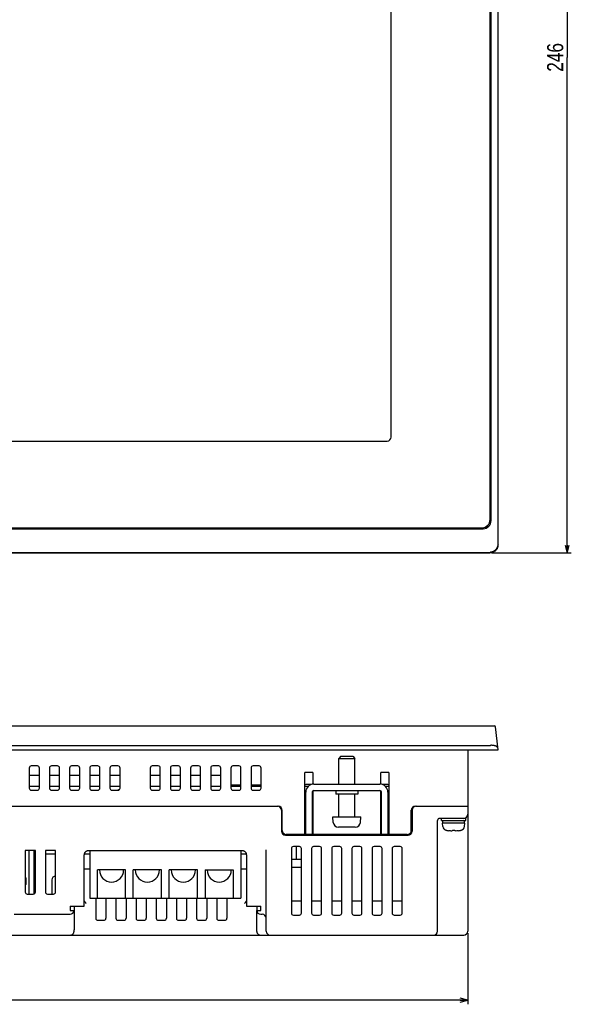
# Model space of a CAD drawing. Extents: x 0 to 833, y 0 to 480.
# Tile 3 of 22: x 300 to 437, y 0 to 244. Entities that reach past the tile are written whole.
import ezdxf
from ezdxf.enums import TextEntityAlignment as Align

# ---------------------------------------------------------------- set-up
doc = ezdxf.new("R2010")
doc.units = 0
doc.header["$LTSCALE"] = 46.255
doc.layers.get('0').update_dxf_attribs({"linetype": 'CONTINUOUS'})
doc.layers.add('AXIS', color=7, linetype='CONTINUOUS')
doc.layers.add('DIM', color=7, linetype='CONTINUOUS')
doc.styles.get("Standard").update_dxf_attribs({"font": 'txt', "width": 0.8})
doc.dimstyles.get("Standard").update_dxf_attribs({"dimtxt": 2.5, "dimasz": 2.5, "dimexe": 1.25, "dimexo": 0.625, "dimtad": 1, "dimcen": 2.5, "dimazin": 3, "dimtfac": 1, "dimtmove": 0, "dimatfit": 3})

# ---------------------------------------------------------------- blocks, each defined once
blk = doc.blocks.new('_OPEN')
at = {"color": 0, "linetype": 'BYBLOCK'}
for p, q in [((0, 0), (-1, 0.26)), ((-1, -0.26), (0, 0)), ((-1, 0), (0, 0))]:
    blk.add_line(p, q, dxfattribs=at)
blk = doc.blocks.new('*D1')
at = {"layer": 'DIM', "color": 2, "linetype": 'CONTINUOUS'}
for p, q in [((417.31, 358.07), (434.97, 358.07)), ((434.97, 358.07), (436.97, 358.07)), ((435.97, 358.07), (435.97, 235.07)), ((435.97, 112.07), (435.97, 235.07)), ((417.31, 112.07), (434.97, 112.07)), ((434.97, 112.07), (436.97, 112.07))]:
    blk.add_line(p, q, dxfattribs=at)
at = {"layer": 'DIM', "color": 2, "linetype": 'CONTINUOUS', "xscale": 1.9, "yscale": 1.9, "zscale": 1.9}
for p, rotation in [((435.97, 358.07), 90), ((435.97, 112.07), 270)]:
    blk.add_blockref('_OPEN', p, dxfattribs=dict(at, rotation=rotation))
at = {"layer": 'DIM', "color": 2, "linetype": 'CONTINUOUS', "width": 0.8}
blk.add_text('246', height=4, rotation=90, dxfattribs=at).set_placement((434.97, 235.07), align=Align.CENTER)
blk = doc.blocks.new('*D9')
at = {"layer": 'DIM', "color": 2, "linetype": 'CONTINUOUS'}
for p, q in [((110.3, 17.66), (110.3, 2)), ((411.3, 17.66), (411.3, 2)), ((110.3, 2), (110.3, 0)), ((110.3, 1), (260.8, 1)), ((411.3, 1), (260.8, 1)), ((411.3, 2), (411.3, 0))]:
    blk.add_line(p, q, dxfattribs=at)
at = {"layer": 'DIM', "color": 2, "linetype": 'CONTINUOUS', "xscale": 1.9, "yscale": 1.9, "zscale": 1.9, "rotation": 180}
blk.add_blockref('_OPEN', (110.3, 1), dxfattribs=at)
at = {"layer": 'DIM', "color": 2, "linetype": 'CONTINUOUS', "xscale": 1.9, "yscale": 1.9, "zscale": 1.9}
blk.add_blockref('_OPEN', (411.3, 1), dxfattribs=at)
at = {"layer": 'DIM', "color": 2, "linetype": 'CONTINUOUS', "width": 0.8}
blk.add_text('301', height=4, dxfattribs=at).set_placement((260.8, 2), align=Align.CENTER)

msp = doc.modelspace()

# ---------------------------------------------------------------- linework, layer by layer
at = {"color": 7, "linetype": 'CONTINUOUS'}
for p, q in [((418.801, 114.061), (418.801, 356.082)), ((416.851, 120.321), (416.851, 349.821)), ((417.101, 120.071), (417.101, 350.071)), ((106.501, 118.071), (415.101, 118.071)), ((106.751, 118.321), (414.851, 118.321)), ((417.676, 112.442), (417.588, 112.398)), ((417.762, 112.491), (417.676, 112.442)), ((417.845, 112.544), (417.762, 112.491)), ((417.925, 112.6), (417.845, 112.544)), ((417.983, 112.451), (417.88, 112.381)), ((418.002, 112.659), (417.925, 112.6)), ((418.081, 112.527), (417.983, 112.451)), ((418.077, 112.722), (418.002, 112.659)), ((418.148, 112.787), (418.077, 112.722)), ((418.175, 112.609), (418.081, 112.527)), ((418.215, 112.856), (418.148, 112.787)), ((418.263, 112.697), (418.175, 112.609)), ((418.279, 112.927), (418.215, 112.856)), ((418.345, 112.791), (418.263, 112.697)), ((418.34, 113.001), (418.279, 112.927)), ((418.396, 113.077), (418.34, 113.001)), ((418.421, 112.889), (418.345, 112.791)), ((418.449, 113.155), (418.396, 113.077)), ((418.491, 112.992), (418.421, 112.889)), ((418.498, 113.236), (418.449, 113.155)), ((418.555, 113.1), (418.491, 112.992)), ((418.543, 113.318), (418.498, 113.236)), ((418.584, 113.401), (418.543, 113.318)), ((418.611, 113.211), (418.555, 113.1)), ((418.62, 113.486), (418.584, 113.401)), ((418.661, 113.325), (418.611, 113.211)), ((418.653, 113.573), (418.62, 113.486)), ((418.681, 113.66), (418.653, 113.573)), ((418.703, 113.443), (418.661, 113.325)), ((418.705, 113.748), (418.681, 113.66)), ((418.738, 113.563), (418.703, 113.443)), ((418.724, 113.836), (418.705, 113.748)), ((418.74, 113.925), (418.724, 113.836)), ((418.765, 113.686), (418.738, 113.563)), ((418.751, 114.015), (418.74, 113.925)), ((418.757, 114.104), (418.751, 114.015)), ((418.785, 113.81), (418.765, 113.686)), ((418.797, 113.935), (418.785, 113.81)), ((418.801, 114.061), (418.797, 113.935)), ((104.79, 112.071), (416.812, 112.071)), ((104.907, 112.189), (416.694, 112.189)), ((416.694, 112.189), (416.737, 112.189)), ((416.737, 112.189), (416.779, 112.191)), ((416.779, 112.191), (416.82, 112.193)), ((416.937, 112.075), (416.812, 112.071)), ((416.92, 112.203), (416.82, 112.193)), ((417.02, 112.217), (416.92, 112.203)), ((417.063, 112.087), (416.937, 112.075)), ((417.118, 112.236), (417.02, 112.217)), ((417.187, 112.107), (417.063, 112.087)), ((417.215, 112.26), (417.118, 112.236)), ((417.309, 112.134), (417.187, 112.107)), ((417.311, 112.288), (417.215, 112.26)), ((417.429, 112.169), (417.309, 112.134)), ((417.405, 112.32), (417.311, 112.288)), ((417.498, 112.357), (417.405, 112.32)), ((417.547, 112.211), (417.429, 112.169)), ((417.588, 112.398), (417.498, 112.357)), ((417.661, 112.261), (417.547, 112.211)), ((417.773, 112.317), (417.661, 112.261)), ((417.88, 112.381), (417.773, 112.317)), ((103.701, 69.162), (417.9, 69.162)), ((418.801, 63.162), (418.198, 68.893)), ((104.907, 64.279), (416.694, 64.279)), ((416.694, 64.279), (416.737, 64.28)), ((416.737, 64.28), (416.779, 64.281)), ((416.779, 64.281), (416.92, 64.289)), ((417.02, 64.293), (416.92, 64.289)), ((417.118, 64.294), (417.02, 64.293)), ((417.215, 64.293), (417.118, 64.294)), ((417.311, 64.29), (417.215, 64.293)), ((417.405, 64.284), (417.311, 64.29)), ((417.498, 64.277), (417.405, 64.284)), ((417.588, 64.267), (417.498, 64.277)), ((417.676, 64.254), (417.588, 64.267)), ((417.762, 64.24), (417.676, 64.254)), ((417.845, 64.224), (417.762, 64.24)), ((417.925, 64.206), (417.845, 64.224)), ((418.002, 64.185), (417.925, 64.206)), ((418.077, 64.163), (418.002, 64.185)), ((418.148, 64.139), (418.077, 64.163)), ((418.215, 64.114), (418.148, 64.139)), ((418.279, 64.086), (418.215, 64.114)), ((418.34, 64.058), (418.279, 64.086)), ((418.396, 64.027), (418.34, 64.058)), ((418.449, 63.995), (418.396, 64.027)), ((418.498, 63.962), (418.449, 63.995)), ((418.543, 63.928), (418.498, 63.962)), ((418.584, 63.892), (418.543, 63.928)), ((418.62, 63.855), (418.584, 63.892)), ((418.653, 63.817), (418.62, 63.855)), ((418.681, 63.779), (418.653, 63.817)), ((418.705, 63.739), (418.681, 63.779)), ((418.724, 63.699), (418.705, 63.739)), ((418.74, 63.658), (418.724, 63.699)), ((418.751, 63.617), (418.74, 63.658)), ((418.757, 63.575), (418.751, 63.617)), ((102.801, 63.162), (418.801, 63.162)), ((379.801, 61.562), (379.301, 61.062)), ((379.801, 61.562), (382.801, 61.562)), ((382.801, 61.562), (383.301, 61.062)), ((411.301, 63.162), (411.301, 18.162)), ((304.551, 59.162), (303.051, 59.162)), ((309.551, 59.162), (308.051, 59.162)), ((314.551, 59.162), (313.051, 59.162)), ((319.551, 59.162), (318.051, 59.162)), ((324.551, 59.162), (323.051, 59.162)), ((334.551, 59.162), (333.051, 59.162)), ((339.551, 59.162), (338.051, 59.162)), ((344.551, 59.162), (343.051, 59.162)), ((349.551, 59.162), (348.051, 59.162)), ((354.551, 59.162), (353.051, 59.162)), ((359.551, 59.162), (358.051, 59.162)), ((379.301, 61.062), (383.301, 61.062)), ((379.301, 54.662), (379.301, 61.062)), ((383.301, 54.662), (383.301, 61.062)), ((302.551, 58.662), (302.551, 53.662)), ((302.551, 56.862), (305.051, 56.862)), ((305.051, 53.662), (305.051, 58.662)), ((307.551, 58.662), (307.551, 53.662)), ((307.551, 56.862), (310.051, 56.862)), ((310.051, 53.662), (310.051, 58.662)), ((312.551, 58.662), (312.551, 53.662)), ((312.551, 56.862), (315.051, 56.862)), ((315.051, 53.662), (315.051, 58.662)), ((317.551, 58.662), (317.551, 53.662)), ((317.551, 56.862), (320.051, 56.862)), ((320.051, 53.662), (320.051, 58.662)), ((322.551, 58.662), (322.551, 53.662)), ((322.551, 56.862), (325.051, 56.862)), ((325.051, 53.662), (325.051, 58.662)), ((332.551, 58.662), (332.551, 53.662)), ((332.551, 56.862), (335.051, 56.862)), ((335.051, 53.662), (335.051, 58.662)), ((337.551, 58.662), (337.551, 53.662)), ((337.551, 56.862), (340.051, 56.862)), ((340.051, 53.662), (340.051, 58.662)), ((342.551, 58.662), (342.551, 53.662)), ((342.551, 56.862), (345.051, 56.862)), ((345.051, 53.662), (345.051, 58.662)), ((347.551, 58.662), (347.551, 53.662)), ((347.551, 56.862), (350.051, 56.862)), ((350.051, 53.662), (350.051, 58.662)), ((352.551, 58.662), (352.551, 53.662)), ((355.051, 53.662), (355.051, 58.662)), ((357.551, 58.662), (357.551, 53.662)), ((360.051, 53.662), (360.051, 58.662)), ((372.901, 57.562), (370.901, 57.562)), ((370.901, 42.162), (370.901, 57.562)), ((372.901, 57.562), (372.901, 54.642)), ((391.701, 57.562), (389.701, 57.562)), ((389.701, 54.642), (389.701, 57.562)), ((391.701, 57.562), (391.701, 42.162)), ((302.551, 54.162), (305.051, 54.162)), ((307.551, 54.162), (310.051, 54.162)), ((312.551, 54.162), (315.051, 54.162)), ((317.551, 54.162), (320.051, 54.162)), ((322.551, 54.162), (325.051, 54.162)), ((332.551, 54.162), (335.051, 54.162)), ((337.551, 54.162), (340.051, 54.162)), ((342.551, 54.162), (345.051, 54.162)), ((347.551, 54.162), (350.051, 54.162)), ((355.051, 54.362), (352.551, 54.362)), ((352.551, 54.162), (355.051, 54.162)), ((360.051, 54.362), (357.551, 54.362)), ((357.551, 54.162), (360.051, 54.162)), ((370.901, 54.162), (371.791, 54.162)), ((372.508, 54.562), (371.101, 54.562)), ((373.101, 54.662), (389.501, 54.662)), ((391.501, 54.562), (390.094, 54.562)), ((390.81, 54.162), (391.701, 54.162)), ((303.051, 53.162), (304.551, 53.162)), ((308.051, 53.162), (309.551, 53.162)), ((313.051, 53.162), (314.551, 53.162)), ((318.051, 53.162), (319.551, 53.162)), ((323.051, 53.162), (324.551, 53.162)), ((333.051, 53.162), (334.551, 53.162)), ((338.051, 53.162), (339.551, 53.162)), ((343.051, 53.162), (344.551, 53.162)), ((348.051, 53.162), (349.551, 53.162)), ((353.051, 53.162), (354.551, 53.162)), ((358.051, 53.162), (359.551, 53.162)), ((370.901, 51.762), (371.101, 51.762)), ((371.101, 42.162), (371.101, 52.662)), ((372.701, 52.662), (372.701, 42.162)), ((372.701, 51.762), (372.901, 51.762)), ((372.901, 53.008), (372.901, 42.162)), ((373.101, 53.062), (389.501, 53.062)), ((378.601, 53.062), (378.601, 52.162)), ((384.001, 52.162), (378.601, 52.162)), ((379.301, 46.562), (379.301, 52.162)), ((383.301, 46.562), (383.301, 52.162)), ((384.001, 53.062), (384.001, 52.162)), ((389.701, 42.162), (389.701, 53.008)), ((389.701, 51.762), (389.901, 51.762)), ((389.901, 42.162), (389.901, 52.662)), ((391.501, 52.662), (391.501, 42.162)), ((391.501, 51.762), (391.701, 51.762)), ((297.601, 49.162), (364.301, 49.162)), ((370.901, 50.762), (371.101, 50.762)), ((371.101, 49.462), (370.901, 49.462)), ((372.701, 50.762), (372.901, 50.762)), ((372.901, 49.462), (372.701, 49.462)), ((389.701, 50.762), (389.901, 50.762)), ((389.901, 49.462), (389.701, 49.462)), ((391.501, 50.762), (391.701, 50.762)), ((391.701, 49.462), (391.501, 49.462)), ((398.301, 49.162), (411.301, 49.162)), ((365.101, 48.162), (365.101, 42.962)), ((365.301, 43.162), (365.301, 48.162)), ((377.801, 46.562), (384.801, 46.562)), ((377.924, 45.148), (377.801, 46.562)), ((384.677, 45.148), (384.801, 46.562)), ((397.301, 43.162), (397.301, 48.162)), ((397.501, 48.162), (397.501, 42.962)), ((403.801, 18.162), (403.801, 45.662)), ((410.801, 46.162), (404.301, 46.162)), ((404.801, 45.662), (404.801, 46.162)), ((404.801, 45.662), (410.801, 45.662)), ((410.551, 44.962), (405.051, 44.962)), ((405.125, 44.114), (405.051, 44.962)), ((405.151, 44.962), (405.151, 45.662)), ((410.451, 44.962), (410.451, 45.662)), ((410.477, 44.114), (410.551, 44.962)), ((410.801, 45.662), (410.801, 46.162)), ((366.101, 41.962), (396.501, 41.962)), ((396.301, 42.162), (366.301, 42.162)), ((379.227, 43.963), (379.201, 43.964)), ((379.201, 43.964), (379.201, 43.961)), ((379.254, 43.962), (379.227, 43.963)), ((379.28, 43.962), (379.254, 43.962)), ((380.801, 43.962), (379.28, 43.962)), ((381.134, 43.962), (380.801, 43.964)), ((380.801, 43.964), (380.801, 43.962)), ((381.468, 43.962), (381.134, 43.962)), ((381.801, 43.964), (381.468, 43.962)), ((381.801, 43.962), (381.801, 43.964)), ((383.321, 43.962), (381.801, 43.962)), ((383.348, 43.962), (383.321, 43.962)), ((383.374, 43.963), (383.348, 43.962)), ((383.401, 43.964), (383.374, 43.963)), ((406.051, 43.184), (405.841, 43.241)), ((406.073, 43.184), (406.051, 43.184)), ((406.81, 43.043), (406.633, 43.065)), ((406.998, 43.025), (406.81, 43.043)), ((407.196, 43.014), (406.998, 43.025)), ((407.296, 43.023), (407.196, 43.014)), ((407.405, 43.04), (407.296, 43.023)), ((407.521, 43.065), (407.405, 43.04)), ((408.081, 43.184), (407.521, 43.184)), ((407.521, 43.184), (407.521, 43.065)), ((408.081, 43.065), (408.081, 43.184)), ((408.189, 43.041), (408.081, 43.065)), ((408.297, 43.024), (408.189, 43.041)), ((408.406, 43.014), (408.297, 43.024)), ((408.586, 43.024), (408.406, 43.014)), ((408.774, 43.041), (408.586, 43.024)), ((408.968, 43.065), (408.774, 43.041)), ((409.551, 43.184), (409.528, 43.184)), ((409.76, 43.241), (409.551, 43.184)), ((369.551, 39.162), (368.051, 39.162)), ((368.801, 35.962), (368.801, 39.162)), ((374.551, 39.162), (373.051, 39.162)), ((379.551, 39.162), (378.051, 39.162)), ((384.551, 39.162), (383.051, 39.162)), ((389.551, 39.162), (388.051, 39.162)), ((394.551, 39.162), (393.051, 39.162)), ((304.051, 38.196), (301.551, 38.196)), ((301.551, 38.196), (301.551, 27.862)), ((302.551, 27.362), (302.551, 38.196)), ((303.801, 27.429), (303.801, 38.196)), ((303.801, 37.362), (304.051, 37.362)), ((304.051, 27.862), (304.051, 38.196)), ((309.051, 38.196), (306.551, 38.196)), ((306.551, 38.196), (306.551, 27.862)), ((306.551, 37.362), (309.051, 37.362)), ((309.051, 27.862), (309.051, 38.196)), ((316.151, 24.362), (316.151, 37.126)), ((316.154, 37.159), (316.152, 37.126)), ((316.162, 37.233), (316.154, 37.159)), ((316.176, 37.307), (316.162, 37.233)), ((316.195, 37.379), (316.176, 37.307)), ((316.19, 37.362), (317.551, 37.362)), ((316.22, 37.45), (316.195, 37.379)), ((316.25, 37.518), (316.22, 37.45)), ((316.285, 37.585), (316.25, 37.518)), ((316.325, 37.648), (316.285, 37.585)), ((316.369, 37.708), (316.325, 37.648)), ((316.418, 37.765), (316.369, 37.708)), ((316.471, 37.818), (316.418, 37.765)), ((316.527, 37.867), (316.471, 37.818)), ((316.588, 37.911), (316.527, 37.867)), ((316.651, 37.951), (316.588, 37.911)), ((316.717, 37.986), (316.651, 37.951)), ((316.785, 38.016), (316.717, 37.986)), ((316.856, 38.04), (316.785, 38.016)), ((316.928, 38.06), (316.856, 38.04)), ((317.002, 38.074), (316.928, 38.06)), ((317.076, 38.082), (317.002, 38.074)), ((317.151, 38.085), (317.076, 38.082)), ((355.451, 38.085), (317.151, 38.085)), ((317.551, 38.085), (317.551, 26.362)), ((355.051, 38.085), (355.051, 26.362)), ((355.051, 37.362), (356.411, 37.362)), ((355.525, 38.082), (355.451, 38.085)), ((355.6, 38.074), (355.525, 38.082)), ((355.673, 38.06), (355.6, 38.074)), ((355.745, 38.04), (355.673, 38.06)), ((355.816, 38.016), (355.745, 38.04)), ((355.884, 37.986), (355.816, 38.016)), ((355.951, 37.951), (355.884, 37.986)), ((356.014, 37.911), (355.951, 37.951)), ((356.074, 37.867), (356.014, 37.911)), ((356.131, 37.818), (356.074, 37.867)), ((356.184, 37.765), (356.131, 37.818)), ((356.232, 37.708), (356.184, 37.765)), ((356.277, 37.648), (356.232, 37.708)), ((356.317, 37.585), (356.277, 37.648)), ((356.352, 37.518), (356.317, 37.585)), ((356.382, 37.45), (356.352, 37.518)), ((356.406, 37.379), (356.382, 37.45)), ((356.426, 37.307), (356.406, 37.379)), ((356.44, 37.233), (356.426, 37.307)), ((356.448, 37.159), (356.44, 37.233)), ((356.449, 37.126), (356.448, 37.159)), ((356.451, 37.126), (356.451, 24.362)), ((361.301, 18.162), (361.301, 38.322)), ((367.551, 38.662), (367.551, 22.662)), ((370.051, 22.662), (370.051, 38.662)), ((372.551, 38.662), (372.551, 22.662)), ((375.051, 22.662), (375.051, 38.662)), ((377.551, 38.662), (377.551, 22.662)), ((380.051, 22.662), (380.051, 38.662)), ((382.551, 38.662), (382.551, 22.662)), ((385.051, 22.662), (385.051, 38.662)), ((387.551, 38.662), (387.551, 22.662)), ((390.051, 22.662), (390.051, 38.662)), ((392.551, 38.662), (392.551, 22.662)), ((395.051, 22.662), (395.051, 38.662)), ((370.051, 35.962), (367.801, 35.962)), ((316.151, 33.662), (317.551, 33.662)), ((326.451, 33.362), (319.451, 33.362)), ((319.451, 26.362), (319.451, 33.362)), ((326.451, 26.362), (326.451, 33.362)), ((335.351, 33.362), (328.351, 33.362)), ((328.351, 26.362), (328.351, 33.362)), ((335.351, 26.362), (335.351, 33.362)), ((344.251, 33.362), (337.251, 33.362)), ((337.251, 26.362), (337.251, 33.362)), ((344.251, 26.362), (344.251, 33.362)), ((346.151, 33.362), (353.151, 33.362)), ((346.151, 33.362), (346.151, 26.362)), ((353.151, 33.362), (353.151, 26.362)), ((355.051, 33.662), (356.451, 33.662)), ((370.051, 33.962), (367.551, 33.962)), ((301.551, 31.362), (301.801, 31.362)), ((301.801, 29.762), (301.551, 29.762)), ((301.801, 29.762), (301.801, 31.362)), ((302.051, 27.362), (303.551, 27.362)), ((307.051, 27.362), (308.551, 27.362)), ((316.152, 25.853), (316.151, 25.878)), ((316.158, 25.825), (316.152, 25.853)), ((316.166, 25.793), (316.158, 25.825)), ((316.179, 25.758), (316.166, 25.793)), ((316.196, 25.719), (316.179, 25.758)), ((316.216, 25.675), (316.196, 25.719)), ((316.242, 25.628), (316.216, 25.675)), ((316.272, 25.575), (316.242, 25.628)), ((316.306, 25.518), (316.272, 25.575)), ((316.345, 25.457), (316.306, 25.518)), ((316.388, 25.391), (316.345, 25.457)), ((316.435, 25.321), (316.388, 25.391)), ((316.485, 25.247), (316.435, 25.321)), ((316.539, 25.171), (316.485, 25.247)), ((316.594, 25.092), (316.539, 25.171)), ((316.651, 25.012), (316.594, 25.092)), ((317.551, 26.362), (355.051, 26.362)), ((319.051, 26.362), (319.051, 21.362)), ((321.551, 26.362), (321.551, 21.362)), ((324.051, 26.362), (324.051, 21.362)), ((326.551, 26.362), (326.551, 21.362)), ((329.051, 26.362), (329.051, 21.362)), ((331.551, 26.362), (331.551, 21.362)), ((334.051, 26.362), (334.051, 21.362)), ((336.551, 26.362), (336.551, 21.362)), ((339.051, 26.362), (339.051, 21.362)), ((341.551, 26.362), (341.551, 21.362)), ((344.051, 26.362), (344.051, 21.362)), ((346.551, 26.362), (346.551, 21.362)), ((349.051, 26.362), (349.051, 21.362)), ((351.551, 26.362), (351.551, 21.362)), ((356.007, 25.092), (355.951, 25.012)), ((356.063, 25.171), (356.007, 25.092)), ((356.116, 25.247), (356.063, 25.171)), ((356.167, 25.321), (356.116, 25.247)), ((356.214, 25.391), (356.167, 25.321)), ((356.257, 25.457), (356.214, 25.391)), ((356.296, 25.519), (356.257, 25.457)), ((356.33, 25.576), (356.296, 25.519)), ((356.36, 25.628), (356.33, 25.576)), ((356.385, 25.676), (356.36, 25.628)), ((356.406, 25.719), (356.385, 25.676)), ((356.423, 25.758), (356.406, 25.719)), ((356.435, 25.793), (356.423, 25.758)), ((356.444, 25.825), (356.435, 25.793)), ((356.449, 25.853), (356.444, 25.825)), ((356.451, 25.878), (356.449, 25.853)), ((367.551, 25.662), (370.051, 25.662)), ((372.551, 25.662), (375.051, 25.662)), ((377.551, 25.662), (380.051, 25.662)), ((382.551, 25.662), (385.051, 25.662)), ((387.551, 25.662), (390.051, 25.662)), ((392.551, 25.662), (395.051, 25.662)), ((298.801, 22.362), (312.651, 22.362)), ((312.651, 24.362), (316.151, 24.362)), ((312.651, 24.362), (312.651, 23.312)), ((312.651, 23.312), (313.649, 23.312)), ((313.651, 24.362), (313.651, 23.362)), ((313.651, 23.329), (313.651, 18.576)), ((356.451, 24.362), (359.951, 24.362)), ((358.951, 24.362), (358.951, 23.362)), ((358.951, 18.576), (358.951, 23.329)), ((358.952, 23.312), (359.951, 23.312)), ((359.951, 23.312), (359.951, 24.362)), ((359.951, 22.362), (360.301, 22.362)), ((368.051, 22.162), (369.551, 22.162)), ((373.051, 22.162), (374.551, 22.162)), ((378.051, 22.162), (379.551, 22.162)), ((383.051, 22.162), (384.551, 22.162)), ((388.051, 22.162), (389.551, 22.162)), ((393.051, 22.162), (394.551, 22.162)), ((319.551, 20.862), (321.051, 20.862)), ((324.551, 20.862), (326.051, 20.862)), ((329.551, 20.862), (331.051, 20.862)), ((334.551, 20.862), (336.051, 20.862)), ((339.551, 20.862), (341.051, 20.862)), ((344.551, 20.862), (346.051, 20.862)), ((349.551, 20.862), (351.051, 20.862)), ((111.301, 17.162), (410.301, 17.162)), ((313.278, 17.384), (313.236, 17.351)), ((313.317, 17.42), (313.278, 17.384)), ((313.352, 17.46), (313.317, 17.42)), ((313.385, 17.503), (313.352, 17.46)), ((313.414, 17.549), (313.385, 17.503)), ((313.441, 17.598), (313.414, 17.549)), ((313.465, 17.648), (313.441, 17.598)), ((313.485, 17.701), (313.465, 17.648)), ((313.504, 17.755), (313.485, 17.701)), ((313.519, 17.811), (313.504, 17.755)), ((313.537, 17.879), (313.519, 17.811)), ((313.555, 17.948), (313.537, 17.879)), ((313.573, 18.019), (313.555, 17.948)), ((313.591, 18.091), (313.573, 18.019)), ((313.607, 18.162), (313.591, 18.091)), ((313.626, 18.262), (313.607, 18.162)), ((313.64, 18.365), (313.626, 18.262)), ((313.648, 18.47), (313.64, 18.365)), ((313.651, 18.576), (313.648, 18.47)), ((358.954, 18.47), (358.951, 18.576)), ((358.962, 18.365), (358.954, 18.47)), ((358.976, 18.262), (358.962, 18.365)), ((358.995, 18.162), (358.976, 18.262)), ((359.011, 18.091), (358.995, 18.162)), ((359.028, 18.019), (359.011, 18.091)), ((359.047, 17.948), (359.028, 18.019)), ((359.065, 17.879), (359.047, 17.948)), ((359.082, 17.811), (359.065, 17.879)), ((359.098, 17.755), (359.082, 17.811)), ((359.116, 17.701), (359.098, 17.755)), ((359.137, 17.648), (359.116, 17.701)), ((359.161, 17.598), (359.137, 17.648)), ((359.187, 17.549), (359.161, 17.598)), ((359.217, 17.503), (359.187, 17.549)), ((359.249, 17.46), (359.217, 17.503)), ((359.285, 17.42), (359.249, 17.46)), ((359.323, 17.384), (359.285, 17.42)), ((359.365, 17.351), (359.323, 17.384))]:
    msp.add_line(p, q, dxfattribs=at)
at = {"color": 2, "linetype": 'CONTINUOUS'}
for p, q in [((324.55, 53.172), (324.506, 53.161)), ((324.596, 53.184), (324.55, 53.172)), ((324.642, 53.195), (324.596, 53.184)), ((324.688, 53.207), (324.642, 53.195)), ((324.733, 53.219), (324.688, 53.207)), ((324.779, 53.231), (324.733, 53.219)), ((324.824, 53.242), (324.779, 53.231))]:
    msp.add_line(p, q, dxfattribs=at)
at = {"color": 7, "linetype": 'CONTINUOUS'}
for centre, radius, start, end in [((415.101, 120.071), 2, 270, 360), ((417.9, 68.862), 0.3, 6, 90), ((303.051, 58.662), 0.5, 90, 180), ((304.551, 58.662), 0.5, 0, 90), ((308.051, 58.662), 0.5, 90, 180), ((309.551, 58.662), 0.5, 0, 90), ((313.051, 58.662), 0.5, 90, 180), ((314.551, 58.662), 0.5, 0, 90), ((318.051, 58.662), 0.5, 90, 180), ((319.551, 58.662), 0.5, 0, 90), ((323.051, 58.662), 0.5, 90, 180), ((324.551, 58.662), 0.5, 0, 90), ((333.051, 58.662), 0.5, 90, 180), ((334.551, 58.662), 0.5, 0, 90), ((338.051, 58.662), 0.5, 90, 180), ((339.551, 58.662), 0.5, 0, 90), ((343.051, 58.662), 0.5, 90, 180), ((344.551, 58.662), 0.5, 0, 90), ((348.051, 58.662), 0.5, 90, 180), ((349.551, 58.662), 0.5, 0, 90), ((353.051, 58.662), 0.5, 90, 180), ((354.551, 58.662), 0.5, 0, 90), ((358.051, 58.662), 0.5, 90, 180), ((359.551, 58.662), 0.5, 0, 90), ((371.101, 54.362), 0.2, 90, 180), ((373.101, 52.662), 2, 90, 180), ((389.501, 52.662), 2, 0, 90), ((391.501, 54.362), 0.2, 0, 90), ((303.051, 53.662), 0.5, 180, 270), ((304.551, 53.662), 0.5, 270, 360), ((308.051, 53.662), 0.5, 180, 270), ((309.551, 53.662), 0.5, 270, 360), ((313.051, 53.662), 0.5, 180, 270), ((314.551, 53.662), 0.5, 270, 360), ((318.051, 53.662), 0.5, 180, 270), ((319.551, 53.662), 0.5, 270, 360), ((323.051, 53.662), 0.5, 180, 270), ((324.551, 53.662), 0.5, 270, 360), ((333.051, 53.662), 0.5, 180, 270), ((334.551, 53.662), 0.5, 270, 360), ((338.051, 53.662), 0.5, 180, 270), ((339.551, 53.662), 0.5, 270, 360), ((343.051, 53.662), 0.5, 180, 270), ((344.551, 53.662), 0.5, 270, 360), ((348.051, 53.662), 0.5, 180, 270), ((349.551, 53.662), 0.5, 270, 360), ((353.051, 53.662), 0.5, 180, 270), ((354.551, 53.662), 0.5, 270, 360), ((358.051, 53.662), 0.5, 180, 270), ((359.551, 53.662), 0.5, 270, 360), ((373.101, 52.662), 0.4, 90, 180), ((389.501, 52.662), 0.4, 0, 90), ((364.101, 48.162), 1, 0, 90), ((364.301, 48.162), 1, 0, 90), ((371.101, 49.262), 0.2, 180, 270), ((372.701, 49.262), 0.2, 270, 360), ((389.901, 49.262), 0.2, 180, 270), ((391.501, 49.262), 0.2, 270, 360), ((398.301, 48.162), 1, 90, 180), ((398.501, 48.162), 1, 90, 180), ((410.301, 47.162), 1, 270, 360), ((379.219, 45.262), 1.3, 185, 269.17574), ((383.382, 45.262), 1.3, 270.82425, 355), ((404.301, 45.662), 0.5, 89.99998, 180.00002), ((406.121, 44.201), 1, 185, 253.74297), ((409.48, 44.201), 1, 286.25703, 355), ((366.101, 42.962), 1, 180, 270), ((366.301, 43.162), 1, 180, 270), ((396.301, 43.162), 1, 270, 360), ((396.501, 42.962), 1, 270, 360), ((407.801, 49.962), 6.994, 255.70131, 260.39163), ((407.801, 49.962), 6.994, 279.60837, 284.29869), ((368.051, 38.662), 0.5, 90, 180), ((369.551, 38.662), 0.5, 0, 90), ((373.051, 38.662), 0.5, 90, 180), ((374.551, 38.662), 0.5, 0, 90), ((378.051, 38.662), 0.5, 90, 180), ((379.551, 38.662), 0.5, 0, 90), ((383.051, 38.662), 0.5, 90, 180), ((384.551, 38.662), 0.5, 0, 90), ((388.051, 38.662), 0.5, 90, 180), ((389.551, 38.662), 0.5, 0, 90), ((393.051, 38.662), 0.5, 90, 180), ((394.551, 38.662), 0.5, 0, 90), ((309.151, 30.862), 1, 95.74307, 180), ((302.051, 27.862), 0.5, 180, 270), ((303.551, 27.862), 0.5, 270, 360), ((307.051, 27.862), 0.5, 180, 270), ((308.551, 27.862), 0.5, 270, 360), ((312.651, 23.362), 1, 270, 360), ((359.951, 23.362), 1, 180, 270), ((360.301, 21.362), 1, 0, 90), ((368.051, 22.662), 0.5, 180, 270), ((369.551, 22.662), 0.5, 270, 360), ((373.051, 22.662), 0.5, 180, 270), ((374.551, 22.662), 0.5, 270, 360), ((378.051, 22.662), 0.5, 180, 270), ((379.551, 22.662), 0.5, 270, 360), ((383.051, 22.662), 0.5, 180, 270), ((384.551, 22.662), 0.5, 270, 360), ((388.051, 22.662), 0.5, 180, 270), ((389.551, 22.662), 0.5, 270, 360), ((393.051, 22.662), 0.5, 180, 270), ((394.551, 22.662), 0.5, 270, 360), ((319.551, 21.362), 0.5, 180, 270), ((321.051, 21.362), 0.5, 270, 360), ((324.551, 21.362), 0.5, 180, 270), ((326.051, 21.362), 0.5, 270, 360), ((329.551, 21.362), 0.5, 180, 270), ((331.051, 21.362), 0.5, 270, 360), ((334.551, 21.362), 0.5, 180, 270), ((336.051, 21.362), 0.5, 270, 360), ((339.551, 21.362), 0.5, 180, 270), ((341.051, 21.362), 0.5, 270, 360), ((344.551, 21.362), 0.5, 180, 270), ((346.051, 21.362), 0.5, 270, 360), ((349.551, 21.362), 0.5, 180, 270), ((351.051, 21.362), 0.5, 270, 360), ((312.651, 18.162), 1, 270, 305.85857), ((359.951, 18.162), 1, 234.14145, 270), ((362.301, 18.162), 1, 180.00007, 270), ((402.801, 18.162), 1, 270, 360), ((410.301, 18.162), 1, 270, 360)]:
    msp.add_arc(centre, radius, start, end, dxfattribs=at)
at = {"layer": 'AXIS', "color": 7, "linetype": 'CONTINUOUS'}
for p, q in [((392.301, 140.821), (392.301, 325.321)), ((145.301, 139.821), (391.301, 139.821)), ((308.151, 30.862), (308.151, 27.362))]:
    msp.add_line(p, q, dxfattribs=at)
for centre, radius, start in [((391.301, 140.821), 1, 270), ((414.851, 120.321), 2, 270), ((322.951, 33.362), 3, 180), ((331.851, 33.362), 3, 180), ((340.751, 33.362), 3, 180), ((349.651, 33.362), 3, 180)]:
    msp.add_arc(centre, radius, start, 360, dxfattribs=at)

# ---------------------------------------------------------------- dimensions: what is measured, and where the dimension line sits
at = {"layer": 'DIM', "color": 2, "linetype": 'CONTINUOUS'}
dim = msp.add_linear_dim(base=(435.975, 112.071), p1=(416.812, 358.071), p2=(416.812, 112.071), angle=270, dimstyle='Standard', dxfattribs=at)
dim.commit()
dim.dimension.update_dxf_attribs({"geometry": '*D1', "text_midpoint": (435.975, 235.071), "dimtype": 128})
dim = msp.add_linear_dim(base=(411.301, 1), p1=(110.301, 18.162), p2=(411.301, 18.162), dimstyle='Standard', dxfattribs=at)
dim.commit()
dim.dimension.update_dxf_attribs({"geometry": '*D9', "text_midpoint": (260.401, 1), "dimtype": 128})

doc.saveas('drawing.dxf')
